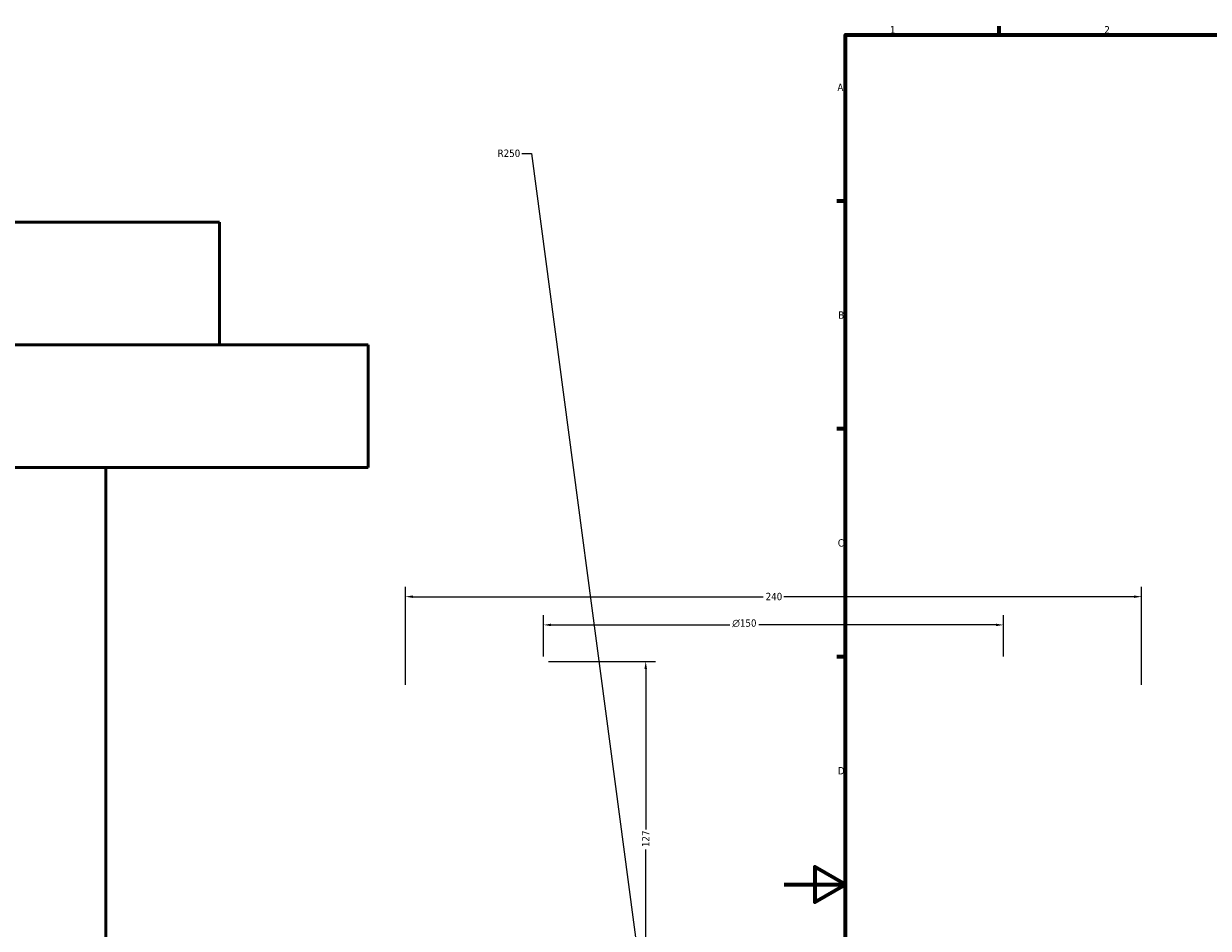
# Model space of a CAD drawing. Header units: millimetres. Extents: x -634 to 1175, y -305 to 962.
# Tile 3 of 13: x -248 to 138, y 283 to 578. Entities that reach past the tile are written whole.
import ezdxf

# ---------------------------------------------------------------- set-up
doc = ezdxf.new("R2010")
doc.units = ezdxf.units.MM
for name, color, linetype, lineweight in [('Border (ANSI)', 7, 'Continuous', 70), ('Dimension (ANSI)', 7, 'Continuous', 25), ('Visible (ANSI)', 7, 'Continuous', 50)]:
    doc.layers.add(name, color=color, linetype=linetype, lineweight=lineweight)
doc.styles.add('Note Text (ANSI)', font='tahoma.ttf')
doc.dimstyles.new('Default - mm (ANSI)', dxfattribs={"dimtxt": 2.4, "dimasz": 2.5, "dimexe": 3.175, "dimexo": 1.6002, "dimgap": 0.8, "dimtad": 0, "dimtoh": 1, "dimdec": 0, "dimrnd": 1e-08, "dimzin": 4, "dimdsep": 46, "dimtxsty": 'Note Text (ANSI)', "dimcen": 0.09, "dimdle": 10, "dimclrd": 256, "dimclre": 256, "dimclrt": 5, "dimadec": 1, "dimazin": 1, "dimtfac": 1.27, "dimtofl": 0, "dimtmove": 0, "dimatfit": 3, "dimfxl": 1, "dimtolj": 1, "dimtzin": 4, "dimlwd": -1, "dimlwe": -1, "dimarcsym": 0})

# ---------------------------------------------------------------- blocks, each defined once
blk = doc.blocks.new('Borders Default Border')
at = {"layer": 'Border (ANSI)'}
for p, q in [((70.08, 574), (70.08, 576.8)), ((20, 519.75), (17.2, 519.75)), ((20, 445.5), (17.2, 445.5)), ((20, 371.25), (17.2, 371.25))]:
    blk.add_line(p, q, dxfattribs=at)
at = {"layer": 'Border (ANSI)', "flags": 128}
for points in [[(20, 20), (20, 574), (821, 574), (821, 20), (20, 20)], [(0, 297), (20, 297), (10, 302.77), (10, 291.23), (20, 297)]]:
    blk.add_lwpolyline(points, dxfattribs=at)
at = {"layer": 'Border (ANSI)', "color": 5, "true_color": 0x0000ff, "char_height": 2.4, "attachment_point": 7, "style": 'Note Text (ANSI)'}
for s, insert in [('1', (34.5, 574.4)), ('2', (104.4, 574.4)), ('A', (17.38, 555.68)), ('B', (17.67, 481.43)), ('C', (17.51, 407.13)), ('D', (17.52, 332.93))]:
    blk.add_mtext(s, dxfattribs=dict(at, insert=insert))
blk = doc.blocks.new('*D10')
at = {"layer": 'Defpoints', "color": 0, "transparency": 16777216}
for p in [(116.54, 390.85), (-123.46, 360.53), (116.54, 360.53)]:
    blk.add_point(p, dxfattribs=at)
at = {"layer": 'Dimension (ANSI)', "transparency": 16777216}
for p, q in [((-123.46, 362.14), (-123.46, 394.02)), ((116.54, 362.14), (116.54, 394.02)), ((-120.96, 390.85), (-6.81, 390.85)), ((114.04, 390.85), (-0.11, 390.85))]:
    blk.add_line(p, q, dxfattribs=at)
for points in [[(-120.96, 391.26), (-120.96, 390.43), (-123.46, 390.85)], [(114.04, 391.26), (114.04, 390.43), (116.54, 390.85)]]:
    blk.add_solid(points, dxfattribs=at)
at = {"layer": 'Dimension (ANSI)', "color": 5, "transparency": 16777216, "insert": (-6.01, 392.1), "char_height": 2.4, "attachment_point": 1, "style": 'Note Text (ANSI)'}
blk.add_mtext('\\A1;240', dxfattribs=at)
blk = doc.blocks.new('*D11')
at = {"layer": 'Defpoints', "color": 0, "transparency": 16777216}
for p in [(71.54, 381.65), (-78.46, 369.73), (71.54, 369.73)]:
    blk.add_point(p, dxfattribs=at)
at = {"layer": 'Dimension (ANSI)', "transparency": 16777216}
for p, q in [((-78.46, 371.34), (-78.46, 384.82)), ((71.54, 371.34), (71.54, 384.82)), ((-75.96, 381.65), (-17.69, 381.65)), ((69.04, 381.65), (-8.23, 381.65))]:
    blk.add_line(p, q, dxfattribs=at)
for points in [[(-75.96, 382.06), (-75.96, 381.23), (-78.46, 381.65)], [(69.04, 382.06), (69.04, 381.23), (71.54, 381.65)]]:
    blk.add_solid(points, dxfattribs=at)
at = {"layer": 'Dimension (ANSI)', "color": 5, "transparency": 16777216, "insert": (-16.89, 383.45), "char_height": 2.4, "attachment_point": 1, "style": 'Note Text (ANSI)'}
blk.add_mtext('\\A1;{\\fAIGDT|b0|i0;\\H2.4000;\\ln}\\fTahoma|b0|i0;\\H2.4000;150', dxfattribs=at)
blk = doc.blocks.new('*D12')
at = {"layer": 'Defpoints', "color": 0, "transparency": 16777216}
for p in [(-78.46, 369.73), (-45.11, 242.98), (0.58, 242.98)]:
    blk.add_point(p, dxfattribs=at)
at = {"layer": 'Dimension (ANSI)', "transparency": 16777216}
for p, q in [((-76.86, 369.73), (-41.93, 369.73)), ((-45.11, 367.23), (-45.11, 314.97)), ((-45.11, 245.48), (-45.11, 308.45)), ((-1.02, 242.98), (-48.28, 242.98))]:
    blk.add_line(p, q, dxfattribs=at)
for points in [[(-45.53, 367.23), (-44.69, 367.23), (-45.11, 369.73)], [(-45.53, 245.48), (-44.69, 245.48), (-45.11, 242.98)]]:
    blk.add_solid(points, dxfattribs=at)
at = {"layer": 'Dimension (ANSI)', "color": 5, "transparency": 16777216, "insert": (-46.33, 309.25), "char_height": 2.4, "attachment_point": 1, "rotation": 90, "style": 'Note Text (ANSI)'}
blk.add_mtext('\\A1;127', dxfattribs=at)
blk = doc.blocks.new('*D13')
at = {"layer": 'Defpoints', "color": 0, "transparency": 16777216}
for p in [(-42.58, 235.76), (-9.7, -12.06)]:
    blk.add_point(p, dxfattribs=at)
at = {"layer": 'Dimension (ANSI)', "transparency": 16777216}
for p, q in [((-85.52, 535.32), (-82.33, 535.32)), ((-82.33, 535.32), (-42.91, 238.24))]:
    blk.add_line(p, q, dxfattribs=at)
blk.add_solid([(-42.5, 238.3), (-43.33, 238.19), (-42.58, 235.76)], dxfattribs=at)
at = {"layer": 'Dimension (ANSI)', "color": 5, "transparency": 16777216, "insert": (-93.39, 536.57), "char_height": 2.4, "attachment_point": 1, "style": 'Note Text (ANSI)'}
blk.add_mtext('\\A1;R250', dxfattribs=at)

msp = doc.modelspace()

# ---------------------------------------------------------------- linework, layer by layer
at = {"layer": 'Visible (ANSI)'}
for p, q in [((-184.1, 512.94), (-554.1, 512.94)), ((-184.1, 472.94), (-184.1, 512.94)), ((-135.6, 472.94), (-602.6, 472.94)), ((-135.6, 432.94), (-135.6, 472.94)), ((-135.6, 432.94), (-602.6, 432.94)), ((-221.1, 252.94), (-221.1, 432.94))]:
    msp.add_line(p, q, dxfattribs=at)

# ---------------------------------------------------------------- block references
msp.add_blockref('Borders Default Border', (0, 0))

# ---------------------------------------------------------------- dimensions: what is measured, and where the dimension line sits
at = {"layer": 'Dimension (ANSI)'}
dim = msp.add_radius_dim(center=(-9.7, -12.06), mpoint=(-42.58, 235.76), dimstyle='Default - mm (ANSI)', override={"dimgap": 0.8, "dimtih": 1, "dimdec": 0, "dimlfac": 1, "dimcen": 0, "dimtol": 0, "dimlim": 0, "dimtp": 0, "dimtm": 0, "dimtdec": 2}, dxfattribs=at)
dim.commit()
dim.dimension.update_dxf_attribs({"geometry": '*D13', "text_midpoint": (-89.85, 535.32), "dimtype": 164})
for base, p1, p2, angle, picture, middle in [((116.54, 390.85), (-123.46, 360.53), (116.54, 360.53), 180, '*D10', (-3.46, 390.85)), ((-45.11, 242.98), (-78.46, 369.73), (0.58, 242.98), 90, '*D12', (-45.11, 311.71))]:
    dim = msp.add_linear_dim(base=base, p1=p1, p2=p2, angle=angle, dimstyle='Default - mm (ANSI)', override={"dimgap": 0.8, "dimtoh": 0, "dimdec": 0, "dimtol": 0, "dimlim": 0, "dimtp": 0, "dimtm": 0, "dimtdec": 2, "dimatfit": 1}, dxfattribs=at)
    dim.commit()
    dim.dimension.update_dxf_attribs({"geometry": picture, "text_midpoint": middle, "dimtype": 160})
dim = msp.add_linear_dim(base=(71.54, 381.65), p1=(-78.46, 369.73), p2=(71.54, 369.73), angle=180, text='{\\fAIGDT|b0|i0;\\H2.4000;\\ln}\\fTahoma|b0|i0;\\H2.4000;<>', dimstyle='Default - mm (ANSI)', override={"dimgap": 0.8, "dimtoh": 0, "dimdec": 0, "dimtol": 0, "dimlim": 0, "dimtp": 0, "dimtm": 0, "dimtdec": 2, "dimatfit": 1}, dxfattribs=at)
dim.commit()
dim.dimension.update_dxf_attribs({"geometry": '*D11', "text_midpoint": (-12.96, 381.65), "dimtype": 160})

doc.saveas('drawing.dxf')
